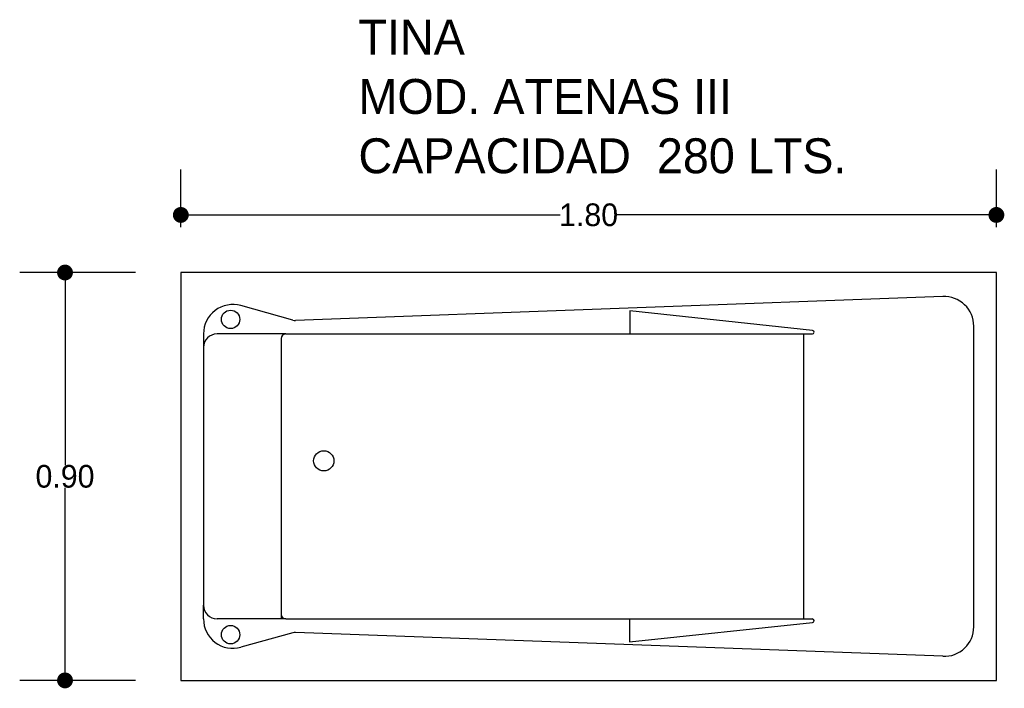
# Model space of a CAD drawing. Header units: millimetres. Extents: x 142.35 to 144.53, y 142.36 to 143.84.
import ezdxf

# ---------------------------------------------------------------- set-up
doc = ezdxf.new("R2010")
doc.units = ezdxf.units.MM
doc.layers.add('cotas', color=3, linetype='Continuous')
doc.layers.add('limies2', color=2, linetype='Continuous')
doc.styles.add('77', font='txt')
doc.dimstyles.new('cotas1', dxfattribs={"dimtxt": 0.05, "dimasz": 0.035, "dimexe": 0.1, "dimexo": 0.1, "dimgap": 0, "dimtad": 0, "dimtih": 1, "dimtoh": 1, "dimzin": 1, "dimdsep": 46, "dimtxsty": 'Standard', "dimblk": 'DOT', "dimcen": 0.2, "dimadec": 0, "dimazin": 0, "dimtm": 1e-09, "dimtfac": 1, "dimtix": 1, "dimtmove": 0, "dimatfit": 3, "dimfxl": 0, "dimarcsym": 0})

# ---------------------------------------------------------------- blocks, each defined once
blk = doc.blocks.new('_Dot')
at = {"layer": 'limies2', "color": 0, "lineweight": -2}
blk.add_line((-0.5, 0), (-1, 0), dxfattribs=at)
at = {"layer": 'limies2', "color": 0, "const_width": 0.5}
blk.add_lwpolyline([(-0.25, 0, 1), (0.25, 0, 1)], format="xyb", close=True, dxfattribs=at)
blk = doc.blocks.new('*D1')
at = {"layer": 'cotas', "color": 0, "lineweight": -2}
for p, q in [((142.7096, 143.3791), (142.7096, 143.5062)), ((144.5096, 143.3791), (144.5096, 143.5062)), ((142.7446, 143.4062), (143.5471, 143.4062)), ((144.4746, 143.4062), (143.6721, 143.4062))]:
    blk.add_line(p, q, dxfattribs=at)
at = {"layer": 'Defpoints', "color": 0}
for p in [(142.7096, 143.4062), (142.7096, 143.2791), (144.5096, 143.2791)]:
    blk.add_point(p, dxfattribs=at)
at = {"layer": 'cotas', "color": 0, "lineweight": -2, "xscale": 0.035, "yscale": 0.035, "zscale": 0.035, "rotation": 180}
blk.add_blockref('_Dot', (142.7096, 143.4062), dxfattribs=at)
at = {"layer": 'cotas', "color": 0, "lineweight": -2, "xscale": 0.035, "yscale": 0.035, "zscale": 0.035}
blk.add_blockref('_Dot', (144.5096, 143.4062), dxfattribs=at)
at = {"layer": 'cotas', "color": 0, "insert": (143.6096, 143.4062), "char_height": 0.05, "attachment_point": 5}
blk.add_mtext('1.80', dxfattribs=at)
blk = doc.blocks.new('*D2')
at = {"layer": 'cotas', "color": 0, "lineweight": -2}
for p, q in [((142.6096, 143.2791), (142.354, 143.2791)), ((142.454, 143.2441), (142.454, 142.8541)), ((142.454, 142.4141), (142.454, 142.8041)), ((142.6096, 142.3791), (142.354, 142.3791))]:
    blk.add_line(p, q, dxfattribs=at)
at = {"layer": 'Defpoints', "color": 0}
for p in [(142.454, 143.2791), (142.7096, 143.2791), (142.7096, 142.3791)]:
    blk.add_point(p, dxfattribs=at)
at = {"layer": 'cotas', "color": 0, "lineweight": -2, "xscale": 0.035, "yscale": 0.035, "zscale": 0.035}
for p, rotation in [((142.454, 143.2791), 90), ((142.454, 142.3791), 270)]:
    blk.add_blockref('_Dot', p, dxfattribs=dict(at, rotation=rotation))
at = {"layer": 'cotas', "color": 0, "insert": (142.454, 142.8291), "char_height": 0.05, "attachment_point": 5}
blk.add_mtext('0.90', dxfattribs=at)

msp = doc.modelspace()

# ---------------------------------------------------------------- linework, layer by layer
at = {"layer": 'limies2'}
for p, q in [((144.5096, 143.2791), (142.7096, 143.2791)), ((142.7096, 143.2791), (142.7096, 142.3791)), ((144.5096, 142.3791), (144.5096, 143.2791)), ((144.3916, 143.226), (142.9628, 143.1735)), ((142.9565, 143.1742), (142.842, 143.2062)), ((143.7004, 143.1944), (143.7004, 143.1435)), ((144.1038, 143.1515), (143.7004, 143.1944)), ((142.7596, 143.1435), (142.7596, 143.1135)), ((142.9412, 143.1435), (142.7896, 143.1435)), ((142.9412, 143.1435), (144.1034, 143.1435)), ((144.084, 143.1435), (144.084, 142.5148)), ((144.4596, 142.4972), (144.4596, 143.1611)), ((142.9312, 143.1335), (142.9312, 142.5148)), ((142.7596, 143.1135), (142.7596, 142.5448)), ((142.7596, 142.5148), (142.7596, 142.5448)), ((142.9412, 142.5148), (142.7896, 142.5148)), ((142.9412, 142.5148), (144.1033, 142.5148)), ((143.7, 142.5148), (143.7, 142.464)), ((143.7, 142.464), (144.1037, 142.5069)), ((142.9565, 142.4842), (142.8421, 142.4522)), ((144.3916, 142.4323), (142.9628, 142.485)), ((142.7096, 142.3791), (144.5096, 142.3791))]:
    msp.add_line(p, q, dxfattribs=at)
for centre, radius in [((142.8194, 143.1758), 0.0203), ((143.0251, 142.8636), 0.0223), ((142.8194, 142.48), 0.0203)]:
    msp.add_circle(centre, radius, dxfattribs=at)
for centre, radius, start, end in [((142.8246, 143.1435), 0.065, 74.4226, 180), ((144.3946, 143.1611), 0.065, 0, 92.6168), ((142.9619, 143.1935), 0.02, 254.4226, 272.6168), ((142.7896, 143.1135), 0.03, 90, 180), ((142.9412, 143.1335), 0.01, 90, 180), ((144.1034, 143.1475), 0.004, 270, 83.9269), ((142.7896, 142.5448), 0.03, 180, 270), ((142.8246, 142.5148), 0.065, 180, 285.6338), ((142.9412, 142.5248), 0.01, 180, 270), ((144.1033, 142.5108), 0.004, 276.0612, 90), ((144.3946, 142.4972), 0.065, 267.3732, 0), ((142.9619, 142.465), 0.02, 87.3732, 105.6338)]:
    msp.add_arc(centre, radius, start, end, dxfattribs=at)

# ---------------------------------------------------------------- texts
at = {"layer": 'limies2', "style": '77'}
for s, height, p in [('TINA', 0.07708, (143.1016, 143.76)), ('MOD. ATENAS III', 0.077085, (143.1016, 143.6291)), ('CAPACIDAD  280 LTS.', 0.077085, (143.1016, 143.4982))]:
    msp.add_text(s, height=height, dxfattribs=at).set_placement(p)

# ---------------------------------------------------------------- dimensions: what is measured, and where the dimension line sits
at = {"layer": 'cotas'}
dim = msp.add_linear_dim(base=(142.7096, 143.4062), p1=(144.5096, 143.2791), p2=(142.7096, 143.2791), dimstyle='cotas1', dxfattribs=at)
dim.commit()
dim.dimension.update_dxf_attribs({"geometry": '*D1', "text_midpoint": (143.6096, 143.4062)})
dim = msp.add_linear_dim(base=(142.454, 143.2791), p1=(142.7096, 142.3791), p2=(142.7096, 143.2791), angle=90, dimstyle='cotas1', dxfattribs=at)
dim.commit()
dim.dimension.update_dxf_attribs({"geometry": '*D2', "text_midpoint": (142.454, 142.8291)})

doc.saveas('drawing.dxf')
